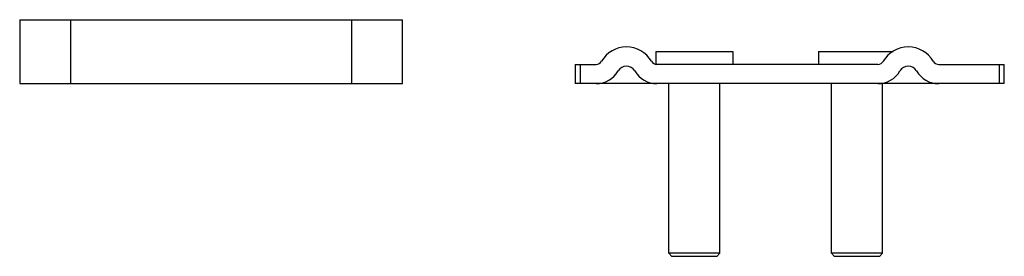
# Model space of a CAD drawing. Header units: millimetres. Extents: x 21 to 174, y 120 to 157.
import ezdxf

# ---------------------------------------------------------------- set-up
doc = ezdxf.new("R2010")
doc.units = ezdxf.units.MM
doc.header["$LTSCALE"] = 17.917981
doc.layers.get('0').update_dxf_attribs({"linetype": 'CONTINUOUS'})

msp = doc.modelspace()

# ---------------------------------------------------------------- linework, layer by layer
at = {"color": 7, "linetype": 'Continuous'}
for p, q in [((20.64, 156.61), (20.64, 146.61)), ((20.64, 156.61), (80.44, 156.61)), ((28.64, 146.61), (28.64, 156.61)), ((72.44, 156.61), (72.44, 146.61)), ((80.44, 146.61), (80.44, 156.61)), ((119.99, 151.61), (131.99, 151.61)), ((119.99, 151.61), (119.99, 149.61)), ((131.99, 151.61), (131.99, 149.61)), ((145.39, 151.61), (157.02, 151.61)), ((145.39, 151.61), (145.39, 149.61)), ((107.39, 149.61), (107.39, 146.61)), ((107.39, 149.61), (110.64, 149.61)), ((108.19, 146.61), (108.19, 149.61)), ((154.64, 149.61), (120.15, 149.61)), ((164.15, 149.61), (174.39, 149.61)), ((173.59, 149.61), (173.59, 146.61)), ((174.39, 146.61), (174.39, 149.61)), ((20.64, 146.61), (80.44, 146.61)), ((174.39, 146.61), (107.39, 146.61)), ((121.99, 120.11), (121.99, 146.61)), ((129.99, 120.11), (129.99, 146.61)), ((147.39, 120.11), (147.39, 146.61)), ((155.39, 120.11), (155.39, 146.61)), ((129.99, 120.11), (121.99, 120.11)), ((122.49, 119.61), (121.99, 120.11)), ((129.49, 119.61), (129.99, 120.11)), ((155.39, 120.11), (147.39, 120.11)), ((147.89, 119.61), (147.39, 120.11)), ((154.89, 119.61), (155.39, 120.11)), ((129.49, 119.61), (122.49, 119.61)), ((154.89, 119.61), (147.89, 119.61))]:
    msp.add_line(p, q, dxfattribs=at)
for centre, radius, start, end in [((115.39, 147.85), 4.5, 30.1489, 149.8511), ((159.39, 147.85), 4.5, 30.1489, 149.8511), ((110.64, 150.61), 1, 270, 329.8511), ((115.39, 147.85), 1.5, 30.1489, 149.8511), ((120.15, 150.61), 1, 210.1489, 270), ((154.64, 150.61), 1, 270, 329.8511), ((159.39, 147.85), 1.5, 30.1489, 149.8511), ((164.15, 150.61), 1, 210.1489, 270), ((110.64, 150.61), 4, 270, 329.8511), ((120.15, 150.61), 4, 210.1489, 270), ((154.64, 150.61), 4, 270, 329.8511), ((164.15, 150.61), 4, 210.1489, 270)]:
    msp.add_arc(centre, radius, start, end, dxfattribs=at)

doc.saveas('drawing.dxf')
